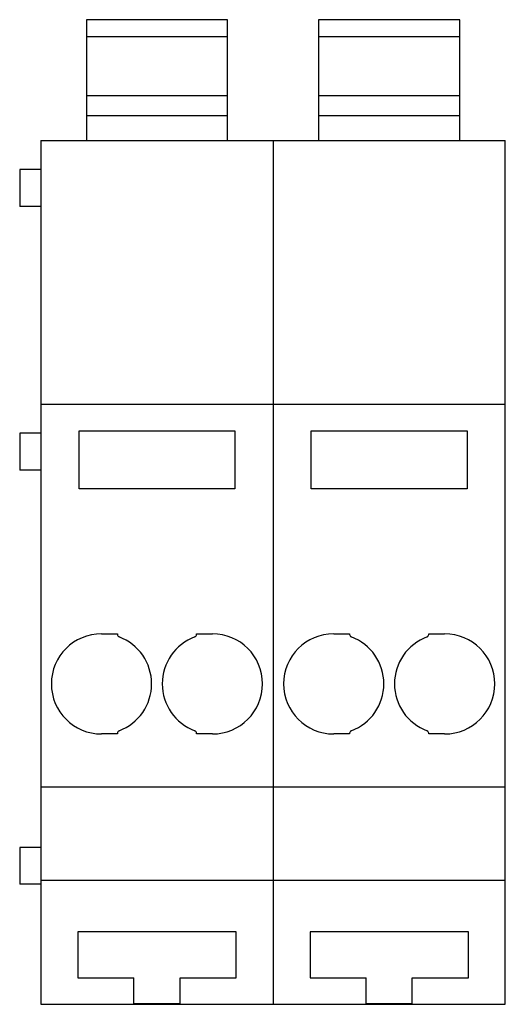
# Model space of a CAD drawing. Header units: millimetres. Extents: x 13.7 to 50.5, y 7.1 to 81.8.
import ezdxf

# ---------------------------------------------------------------- set-up
doc = ezdxf.new("R2010")
doc.units = ezdxf.units.MM
doc.header["$LTSCALE"] = 5.763032
doc.layers.get('0').update_dxf_attribs({"linetype": 'CONTINUOUS'})

msp = doc.modelspace()

# ---------------------------------------------------------------- linework, layer by layer
at = {"color": 7, "linetype": 'Continuous'}
for p, q in [((18.772, 81.755), (18.772, 72.588)), ((29.472, 81.755), (18.772, 81.755)), ((29.472, 72.588), (29.472, 81.755)), ((36.372, 81.755), (36.372, 72.588)), ((47.072, 81.755), (36.372, 81.755)), ((47.072, 72.588), (47.072, 81.755)), ((18.772, 80.486), (29.472, 80.486)), ((36.372, 80.486), (47.072, 80.486)), ((29.472, 75.977), (18.772, 75.977)), ((47.072, 75.977), (36.372, 75.977)), ((18.772, 74.488), (29.472, 74.488)), ((36.372, 74.488), (47.072, 74.488)), ((15.322, 72.588), (15.322, 7.088)), ((15.322, 72.588), (50.522, 72.588)), ((32.922, 72.588), (32.922, 7.088)), ((50.522, 7.088), (50.522, 72.588)), ((13.722, 70.388), (13.722, 67.588)), ((15.322, 70.388), (13.722, 70.388)), ((15.322, 67.588), (13.722, 67.588)), ((15.322, 52.588), (50.522, 52.588)), ((13.722, 50.388), (13.722, 47.588)), ((15.322, 50.388), (13.722, 50.388)), ((18.222, 46.188), (18.222, 50.588)), ((18.222, 50.588), (30.022, 50.588)), ((30.022, 50.588), (30.022, 46.188)), ((35.822, 46.188), (35.822, 50.588)), ((35.822, 50.588), (47.622, 50.588)), ((47.622, 50.588), (47.622, 46.188)), ((15.322, 47.588), (13.722, 47.588)), ((30.022, 46.188), (18.222, 46.188)), ((47.622, 46.188), (35.822, 46.188)), ((19.922, 35.188), (21.122, 35.188)), ((21.122, 35.188), (21.122, 35.135)), ((27.122, 35.188), (28.322, 35.188)), ((27.122, 35.135), (27.122, 35.188)), ((37.522, 35.188), (38.722, 35.188)), ((38.722, 35.188), (38.722, 35.135)), ((44.722, 35.188), (45.922, 35.188)), ((44.722, 35.135), (44.722, 35.188)), ((21.122, 27.641), (21.122, 27.588)), ((27.122, 27.588), (27.122, 27.641)), ((38.722, 27.641), (38.722, 27.588)), ((44.722, 27.588), (44.722, 27.641)), ((21.122, 27.588), (19.922, 27.588)), ((28.322, 27.588), (27.122, 27.588)), ((38.722, 27.588), (37.522, 27.588)), ((45.922, 27.588), (44.722, 27.588)), ((15.322, 23.588), (50.522, 23.588)), ((15.322, 18.988), (13.722, 18.988)), ((13.722, 18.988), (13.722, 16.188)), ((15.322, 16.497), (50.522, 16.497)), ((15.322, 16.188), (13.722, 16.188)), ((30.122, 12.588), (18.122, 12.588)), ((18.122, 12.588), (18.122, 9.088)), ((30.122, 9.088), (30.122, 12.588)), ((47.722, 12.588), (35.722, 12.588)), ((35.722, 12.588), (35.722, 9.088)), ((47.722, 9.088), (47.722, 12.588)), ((18.122, 9.088), (22.372, 9.088)), ((22.372, 7.088), (22.372, 9.088)), ((25.872, 9.088), (30.122, 9.088)), ((25.872, 7.088), (25.872, 9.088)), ((35.722, 9.088), (39.972, 9.088)), ((39.972, 7.088), (39.972, 9.088)), ((43.472, 9.088), (47.722, 9.088)), ((43.472, 7.088), (43.472, 9.088)), ((15.322, 7.088), (50.522, 7.088)), ((22.372, 7.151), (25.872, 7.151)), ((39.972, 7.151), (43.472, 7.151))]:
    msp.add_line(p, q, dxfattribs=at)
for centre, radius, start, end in [((19.922, 31.388), 3.8, 90, 270), ((21.322, 35.135), 0.2, 180, 249.51273), ((26.922, 35.135), 0.2, 290.48727, 360), ((28.322, 31.388), 3.8, 270, 90), ((37.522, 31.388), 3.8, 90, 270), ((38.922, 35.135), 0.2, 180, 249.51273), ((44.522, 35.135), 0.2, 290.48727, 360), ((45.922, 31.388), 3.8, 270, 90), ((19.922, 31.388), 3.8, 290.48727, 69.51273), ((28.322, 31.388), 3.8, 110.48727, 249.51273), ((37.522, 31.388), 3.8, 290.48727, 69.51273), ((45.922, 31.388), 3.8, 110.48727, 249.51273), ((21.322, 27.641), 0.2, 110.48727, 180), ((26.922, 27.641), 0.2, 0, 69.51273), ((38.922, 27.641), 0.2, 110.48727, 180), ((44.522, 27.641), 0.2, 0, 69.51273)]:
    msp.add_arc(centre, radius, start, end, dxfattribs=at)

doc.saveas('drawing.dxf')
